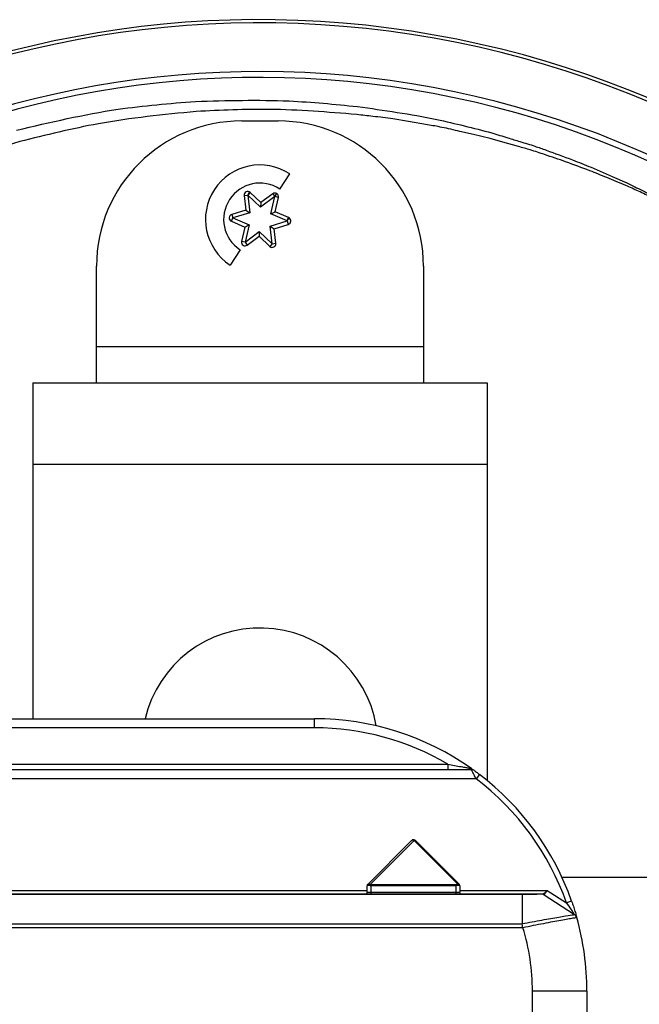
# Model space of a CAD drawing. Header units: millimetres. Extents: x -120 to 136, y 233 to 343.
# Tile 4 of 5: x 68 to 102, y 289 to 343. Entities that reach past the tile are written whole.
import ezdxf

# ---------------------------------------------------------------- set-up
doc = ezdxf.new("R2010")
doc.units = ezdxf.units.MM

msp = doc.modelspace()

# ---------------------------------------------------------------- linework, layer by layer
at = {"color": 7, "linetype": 'Continuous', "lineweight": 25}
for p, q in [((80.044, 337.282), (82.044, 337.282)), ((82.138, 333.531), (82.685, 334.368)), ((80.168, 333.171), (80.367, 333.195)), ((80.168, 333.171), (80.265, 332.366)), ((80.367, 333.195), (80.476, 333.363)), ((80.504, 333.341), (80.367, 333.195)), ((80.367, 333.195), (80.483, 332.223)), ((81.081, 332.525), (80.367, 333.195)), ((81.095, 332.786), (80.504, 333.341)), ((81.864, 333.112), (81.081, 332.525)), ((81.745, 333.273), (81.095, 332.786)), ((81.642, 332.159), (81.864, 333.112)), ((81.745, 333.273), (81.864, 333.112)), ((81.864, 333.112), (81.974, 333.28)), ((82.059, 333.067), (81.864, 333.112)), ((81.875, 332.277), (82.059, 333.067)), ((81.095, 332.786), (81.081, 332.525)), ((79.468, 331.755), (79.546, 331.939)), ((80.265, 332.366), (79.488, 332.131)), ((79.488, 332.131), (79.546, 331.939)), ((80.483, 332.223), (79.546, 331.939)), ((79.546, 331.939), (80.447, 331.554)), ((80.265, 332.366), (80.483, 332.223)), ((81.642, 332.159), (81.875, 332.277)), ((82.542, 331.774), (81.642, 332.159)), ((82.62, 331.958), (81.875, 332.277)), ((82.542, 331.774), (82.62, 331.958)), ((82.542, 331.774), (82.651, 331.942)), ((79.468, 331.755), (80.214, 331.436)), ((80.214, 331.436), (80.029, 330.647)), ((80.214, 331.436), (80.447, 331.554)), ((80.447, 331.554), (80.224, 330.601)), ((81.605, 331.49), (82.542, 331.774)), ((81.721, 330.518), (81.605, 331.49)), ((81.605, 331.49), (81.823, 331.348)), ((81.823, 331.348), (82.6, 331.583)), ((81.92, 330.542), (81.823, 331.348)), ((82.542, 331.774), (82.6, 331.583)), ((80.224, 330.601), (81.007, 331.188)), ((80.344, 330.441), (80.993, 330.927)), ((81.007, 331.188), (80.993, 330.927)), ((80.993, 330.927), (81.585, 330.372)), ((81.007, 331.188), (81.721, 330.518)), ((80.224, 330.601), (80.029, 330.647)), ((80.224, 330.601), (80.344, 330.441)), ((81.721, 330.518), (81.585, 330.372)), ((81.721, 330.518), (81.92, 330.542)), ((79.95, 330.182), (79.403, 329.345)), ((72.044, 322.857), (72.044, 329.282)), ((90.044, 329.282), (90.044, 322.857)), ((72.044, 324.857), (90.044, 324.857)), ((68.544, 322.857), (93.544, 322.857)), ((68.544, 322.857), (68.544, 304.357)), ((93.544, 322.857), (93.544, 300.965)), ((93.544, 318.357), (68.544, 318.357)), ((15.344, 304.357), (84.044, 304.357)), ((84.044, 303.857), (84.044, 304.357)), ((84.044, 303.857), (15.344, 303.857)), ((8.127, 301.557), (92.674, 301.557)), ((9.18, 301.857), (91.393, 301.857)), ((91.393, 301.857), (91.393, 301.557)), ((92.694, 301.612), (92.712, 301.569)), ((92.708, 301.601), (92.702, 301.605)), ((92.729, 301.586), (92.773, 301.556)), ((92.944, 301.057), (7.914, 301.057)), ((93.125, 301.296), (92.944, 301.057)), ((86.977, 295.239), (89.353, 297.615)), ((89.529, 297.651), (87.118, 295.239)), ((91.915, 295.265), (89.529, 297.651)), ((89.6, 297.651), (91.986, 295.265)), ((103.444, 295.607), (97.68, 295.607)), ((86.944, 294.718), (86.944, 295.165)), ((87.144, 295.236), (87.144, 294.707)), ((87.144, 295.236), (91.844, 295.236)), ((91.844, 295.165), (87.144, 295.165)), ((91.844, 294.707), (91.844, 295.236)), ((92.044, 295.165), (92.044, 294.807)), ((7.344, 294.707), (95.484, 294.707)), ((95.483, 294.681), (7.344, 294.681)), ((51.338, 294.907), (86.944, 294.907)), ((86.944, 294.807), (92.044, 294.807)), ((92.044, 294.907), (96.852, 294.907)), ((92.044, 294.771), (92.044, 294.707)), ((95.483, 294.681), (95.483, 293.071)), ((96.633, 294.691), (98.361, 293.577)), ((96.852, 294.907), (97.916, 294.22)), ((98.199, 294.32), (97.916, 294.22)), ((7.344, 293.071), (95.483, 293.071)), ((95.525, 292.848), (7.344, 292.848)), ((96.044, 286.357), (96.044, 289.357)), ((99.044, 289.357), (96.044, 289.357)), ((99.044, 289.357), (99.044, 288.057))]:
    msp.add_line(p, q, dxfattribs=at)
at = {"color": 7, "linetype": 'Continuous', "lineweight": 25, "flags": 128}
for points in [[(90.262, 337.072), (89.213, 337.252), (88.368, 337.397)], [(93.727, 336.317), (92.799, 336.531), (92.048, 336.705)], [(95.279, 335.87), (94.423, 336.117), (93.727, 336.317)], [(99.283, 334.728), (100.443, 334.22), (101.246, 333.869)]]:
    msp.add_lwpolyline(points, dxfattribs=at)
at = {"color": 7, "linetype": 'Continuous', "lineweight": 25}
for centre, radius, start, end in [((81.044, 287.857), 55, 197.4576, 162.5424), ((81.044, 287.857), 54.821, 197.5163, 162.4837), ((81.044, 287.857), 52.139, 198.4489, 161.5511), ((81.044, 287.857), 51.818, 198.5675, 161.4325), ((80.044, 329.282), 8, 90, 180), ((82.044, 329.282), 8, 0, 90), ((81.044, 331.857), 3, 56.8424, 236.8424), ((81.044, 331.857), 2, 56.8424, 236.8424), ((80.367, 333.195), 0.2, 46.8424, 186.8424), ((81.864, 333.112), 0.2, 346.8424, 126.8424), ((79.546, 331.939), 0.2, 106.8424, 246.8424), ((82.542, 331.774), 0.2, 286.8424, 66.8424), ((80.224, 330.601), 0.2, 166.8424, 306.8424), ((81.721, 330.518), 0.2, 226.8424, 6.8424), ((81.044, 302.857), 6.5, 9.8189, 166.6576), ((84.044, 289.357), 15, 54.785, 90), ((84.044, 289.357), 14.5, 59.5497, 90), ((92.674, 301.257), 0.3, 54.0494, 90), ((84.044, 289.357), 14.7, 19.3207, 52.7421), ((84.044, 289.357), 15, 19.3207, 52.7421), ((89.565, 297.6), 0.0619, 55.1431, 124.8569), ((87.044, 295.165), 0.1, 135, 180), ((87.041, 295.176), 0.0908, 135.4111, 184.3811), ((87.405, 295.094), 0.321, 153.1663, 166.6259), ((91.95, 295.215), 0.0619, 55.1431, 124.8569), ((91.84, 295.119), 0.164, 27.2738, 62.7262), ((91.935, 295.23), 0.0619, 325.1431, 34.8569), ((91.944, 295.165), 0.1, 0, 45), ((96.602, 294.622), 0.0845, 51.2224, 89.6924), ((84.044, 289.357), 15, 360, 15.6588), ((84.044, 289.357), 12, 0, 16.9146)]:
    msp.add_arc(centre, radius, start, end, dxfattribs=at)
for points, knots in [([(77.495, 338.355), (79.215, 338.406), (82.194, 338.494), (85.157, 338.199), (86.41, 338.075)], [0, 0, 0, 0, 0.577482, 1, 1, 1, 1]), ([(67.643, 336.768), (69.496, 337.208), (72.744, 337.979), (76.069, 338.242), (77.495, 338.355)], [0, 0, 0, 0, 0.57091, 1, 1, 1, 1]), ([(86.371, 337.633), (84.772, 337.764), (81.829, 338.007), (78.881, 337.866), (77.534, 337.802)], [0, 0, 0, 0, 0.543388, 1, 1, 1, 1]), ([(86.41, 338.075), (87.871, 337.869), (90.363, 337.519), (92.798, 336.886), (93.806, 336.625)], [0, 0, 0, 0, 0.586137, 1, 1, 1, 1]), ([(77.534, 337.802), (75.732, 337.624), (72.452, 337.3), (69.255, 336.501), (67.815, 336.141)], [0, 0, 0, 0, 0.549396, 1, 1, 1, 1]), ([(88.368, 337.397), (87.999, 337.442), (87.334, 337.525), (86.668, 337.599), (86.371, 337.633)], [0, 0, 0, 0, 0.554584, 1, 1, 1, 1]), ([(92.048, 336.705), (91.72, 336.783), (91.129, 336.924), (90.529, 337.026), (90.262, 337.072)], [0, 0, 0, 0, 0.5534243, 1, 1, 1, 1]), ([(93.806, 336.625), (94.101, 336.533), (94.619, 336.373), (95.136, 336.213), (95.36, 336.144)], [0, 0, 0, 0, 0.56848, 1, 1, 1, 1]), ([(67.815, 336.141), (65.947, 335.568), (62.577, 334.534), (59.417, 332.974), (58.009, 332.279)], [0, 0, 0, 0, 0.554071, 1, 1, 1, 1]), ([(96.716, 335.431), (96.455, 335.517), (95.979, 335.674), (95.496, 335.809), (95.279, 335.87)], [0, 0, 0, 0, 0.5504131, 1, 1, 1, 1]), ([(95.36, 336.144), (95.635, 336.062), (96.118, 335.918), (96.592, 335.747), (96.796, 335.673)], [0, 0, 0, 0, 0.569514, 1, 1, 1, 1]), ([(96.796, 335.673), (97.282, 335.497), (98.116, 335.194), (98.94, 334.865), (99.283, 334.728)], [0, 0, 0, 0, 0.583126, 1, 1, 1, 1]), ([(99.21, 334.541), (98.765, 334.705), (97.938, 335.011), (97.103, 335.298), (96.716, 335.431)], [0, 0, 0, 0, 0.537015, 1, 1, 1, 1]), ([(101.184, 333.729), (100.836, 333.872), (100.178, 334.143), (99.52, 334.413), (99.21, 334.541)], [0, 0, 0, 0, 0.529125, 1, 1, 1, 1]), ([(102.614, 333.061), (102.37, 333.179), (101.896, 333.408), (101.417, 333.624), (101.184, 333.729)], [0, 0, 0, 0, 0.515048, 1, 1, 1, 1]), ([(101.246, 333.869), (101.532, 333.729), (102.006, 333.497), (102.475, 333.256), (102.661, 333.161)], [0, 0, 0, 0, 0.605428, 1, 1, 1, 1]), ([(91.393, 301.857), (91.64, 301.811), (91.974, 301.75), (92.362, 301.676), (92.493, 301.651), (92.551, 301.64)], [0, 0, 0, 0, 0.614972, 0.830288, 1, 1, 1, 1]), ([(92.551, 301.64), (92.591, 301.632), (92.647, 301.621), (92.688, 301.613), (92.692, 301.612), (92.694, 301.612)], [0, 0, 0, 0, 0.556068, 0.786715, 1, 1, 1, 1]), ([(92.944, 301.057), (92.905, 301.131), (92.84, 301.255), (92.765, 301.39), (92.722, 301.47), (92.695, 301.52), (92.678, 301.551), (92.675, 301.555), (92.674, 301.557)], [0, 0, 0, 0, 0.29811, 0.498397, 0.634312, 0.762504, 0.883999, 1, 1, 1, 1]), ([(92.811, 301.524), (92.8, 301.529), (92.778, 301.539), (92.733, 301.55), (92.704, 301.544), (92.684, 301.539)], [0, 0, 0, 0, 0.2231216, 0.4632541, 1, 1, 1, 1]), ([(92.694, 301.612), (92.699, 301.608), (92.708, 301.601), (92.712, 301.597), (92.714, 301.595)], [0, 0, 0, 0, 0.4989417, 1, 1, 1, 1]), ([(92.732, 301.583), (92.732, 301.584), (92.731, 301.585), (92.723, 301.591), (92.72, 301.593)], [0, 0, 0, 0, 0.52341, 1, 1, 1, 1]), ([(92.85, 301.5), (92.853, 301.498), (92.857, 301.495), (92.893, 301.468), (92.98, 301.405), (93.067, 301.339), (93.125, 301.296)], [0, 0, 0, 0, 0.125097, 0.251061, 0.501301, 1, 1, 1, 1]), ([(89.594, 297.655), (89.584, 297.664), (89.563, 297.681), (89.521, 297.696), (89.474, 297.698), (89.444, 297.687), (89.429, 297.681)], [0, 0, 0, 0, 0.228291, 0.473978, 0.734568, 1, 1, 1, 1]), ([(89.353, 297.615), (89.364, 297.626), (89.384, 297.645), (89.406, 297.663), (89.416, 297.67)], [0, 0, 0, 0, 0.5625597, 1, 1, 1, 1]), ([(89.416, 297.67), (89.42, 297.673), (89.429, 297.68), (89.442, 297.687), (89.456, 297.691), (89.468, 297.693), (89.479, 297.691), (89.487, 297.687), (89.493, 297.68), (89.494, 297.673), (89.494, 297.67)], [0, 0, 0, 0, 0.124712, 0.249805, 0.374047, 0.499864, 0.625515, 0.749595, 0.875122, 1, 1, 1, 1]), ([(89.529, 297.651), (89.52, 297.657), (89.5, 297.669), (89.47, 297.678), (89.441, 297.679), (89.424, 297.673), (89.416, 297.67)], [0, 0, 0, 0, 0.254714, 0.50551, 0.753541, 1, 1, 1, 1]), ([(89.494, 297.67), (89.504, 297.673), (89.523, 297.679), (89.552, 297.678), (89.578, 297.669), (89.593, 297.657), (89.6, 297.651)], [0, 0, 0, 0, 0.246459, 0.49449, 0.745286, 1, 1, 1, 1]), ([(86.951, 295.169), (86.949, 295.168), (86.945, 295.166), (86.944, 295.165), (86.944, 295.165)], [0, 0, 0, 0, 0.560974, 1, 1, 1, 1]), ([(87.092, 295.169), (87.076, 295.171), (87.043, 295.175), (87.001, 295.176), (86.968, 295.175), (86.957, 295.171), (86.951, 295.169)], [0, 0, 0, 0, 0.250524, 0.5, 0.749476, 1, 1, 1, 1]), ([(86.973, 295.236), (86.974, 295.236), (86.974, 295.237), (86.976, 295.239), (86.977, 295.239)], [0, 0, 0, 0, 0.5556894, 1, 1, 1, 1]), ([(86.977, 295.239), (86.984, 295.245), (86.998, 295.255), (87.032, 295.259), (87.072, 295.255), (87.103, 295.245), (87.118, 295.239)], [0, 0, 0, 0, 0.250524, 0.5, 0.749476, 1, 1, 1, 1]), ([(87.144, 295.165), (87.134, 295.165), (87.117, 295.166), (87.1, 295.168), (87.092, 295.169)], [0, 0, 0, 0, 0.558905, 1, 1, 1, 1]), ([(87.118, 295.239), (87.123, 295.238), (87.131, 295.236), (87.14, 295.236), (87.144, 295.236)], [0, 0, 0, 0, 0.56384, 1, 1, 1, 1]), ([(91.844, 295.236), (91.851, 295.237), (91.866, 295.238), (91.892, 295.247), (91.906, 295.258), (91.915, 295.265)], [0, 0, 0, 0, 0.258158, 0.53309, 1, 1, 1, 1]), ([(91.986, 295.195), (91.975, 295.19), (91.956, 295.181), (91.92, 295.172), (91.882, 295.166), (91.857, 295.166), (91.844, 295.165)], [0, 0, 0, 0, 0.266914, 0.521385, 0.765105, 1, 1, 1, 1]), ([(91.986, 295.265), (91.99, 295.261), (91.999, 295.251), (92.011, 295.239), (92.014, 295.237), (92.015, 295.236)], [0, 0, 0, 0, 0.302998, 0.589058, 1, 1, 1, 1]), ([(92.044, 295.165), (92.043, 295.166), (92.042, 295.166), (92.03, 295.172), (92.012, 295.181), (91.995, 295.19), (91.986, 295.195)], [0, 0, 0, 0, 0.2348953, 0.4786153, 0.7330859, 1, 1, 1, 1]), ([(96.633, 294.691), (96.628, 294.691), (96.619, 294.691), (96.549, 294.69), (96.44, 294.689), (96.246, 294.688), (95.927, 294.685), (95.631, 294.683), (95.483, 294.681)], [0, 0, 0, 0, 0.125123, 0.250337, 0.375483, 0.50046, 0.749592, 1, 1, 1, 1]), ([(95.484, 294.707), (95.641, 294.707), (95.955, 294.707), (96.316, 294.707), (96.539, 294.707), (96.565, 294.707), (96.579, 294.707)], [0, 0, 0, 0, 0.280234, 0.5595, 0.779676, 1, 1, 1, 1]), ([(96.602, 294.707), (96.624, 294.711), (96.664, 294.718), (96.721, 294.766), (96.782, 294.827), (96.826, 294.877), (96.852, 294.907)], [0, 0, 0, 0, 0.28376, 0.499856, 0.711341, 1, 1, 1, 1]), ([(96.852, 294.907), (96.832, 294.872), (96.799, 294.814), (96.75, 294.74), (96.704, 294.692), (96.67, 294.689), (96.655, 294.688)], [0, 0, 0, 0, 0.292086, 0.500271, 0.76229, 1, 1, 1, 1]), ([(97.916, 294.22), (98.003, 294.099), (98.135, 293.914), (98.278, 293.702), (98.338, 293.612), (98.358, 293.581), (98.36, 293.578), (98.361, 293.577)], [0, 0, 0, 0, 0.499246, 0.761482, 0.89772, 0.951561, 1, 1, 1, 1]), ([(98.199, 294.32), (98.233, 294.222), (98.3, 294.027), (98.375, 293.788), (98.427, 293.617), (98.459, 293.507), (98.482, 293.424), (98.486, 293.412), (98.487, 293.405)], [0, 0, 0, 0, 0.248637, 0.498259, 0.629395, 0.749018, 0.874632, 1, 1, 1, 1]), ([(95.483, 293.073), (95.851, 293.142), (96.591, 293.281), (97.549, 293.445), (98.092, 293.534), (98.327, 293.571), (98.35, 293.575), (98.361, 293.577)], [0, 0, 0, 0, 0.245578, 0.493321, 0.744666, 0.872359, 1, 1, 1, 1]), ([(98.487, 293.405), (98.445, 293.398), (98.382, 293.388), (98.004, 293.322), (97.509, 293.233), (96.677, 293.081), (95.904, 292.927), (95.517, 292.85)], [0, 0, 0, 0, 0.245316, 0.371896, 0.500748, 0.749916, 1, 1, 1, 1]), ([(95.517, 292.85), (95.516, 292.851), (95.514, 292.851), (95.51, 292.855), (95.502, 292.873), (95.5, 292.913), (95.493, 292.969), (95.488, 293.025), (95.485, 293.056), (95.483, 293.071)], [0, 0, 0, 0, 0.01165, 0.024388, 0.056356, 0.242074, 0.489201, 0.750092, 1, 1, 1, 1]), ([(95.517, 292.85), (95.518, 292.85), (95.521, 292.849), (95.524, 292.848), (95.525, 292.848)], [0, 0, 0, 0, 0.56, 1, 1, 1, 1])]:
    msp.add_open_spline(points, degree=3, knots=knots, dxfattribs=at)
for points in [[(95.483, 294.681), (95.483, 294.689), (95.484, 294.703), (95.484, 294.706), (95.484, 294.707)], [(96.633, 294.691), (96.624, 294.695), (96.608, 294.705), (96.588, 294.706), (96.579, 294.707)], [(98.487, 293.405), (98.474, 293.44), (98.448, 293.508), (98.39, 293.554), (98.361, 293.577)]]:
    msp.add_open_spline(points, degree=3, dxfattribs=at)

doc.saveas('drawing.dxf')
